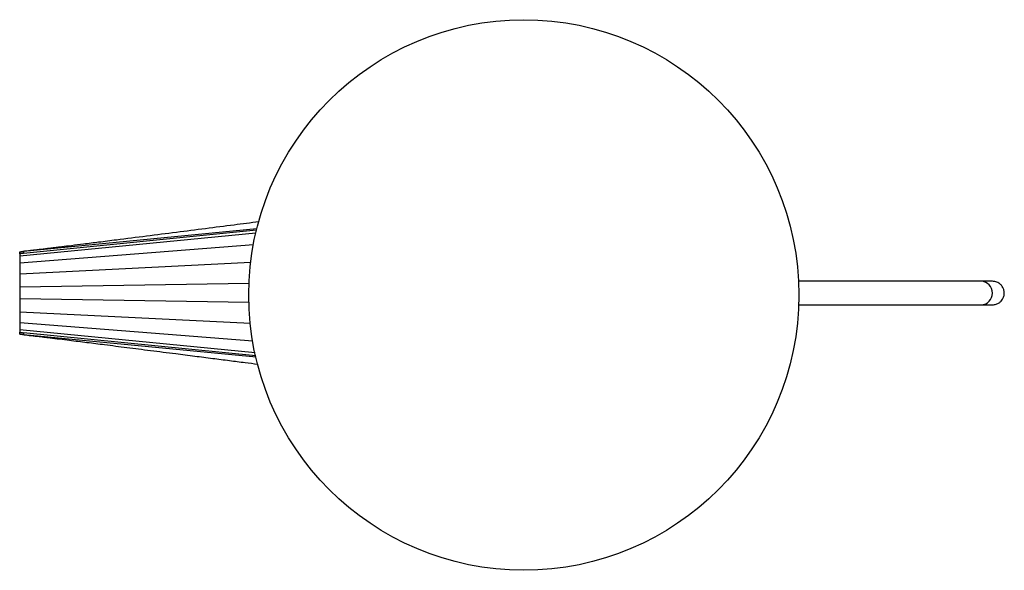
# Paper-space layout '_Inferior' of a CAD drawing. Header units: millimetres. Extents: x -257 to 245, y -141 to 139.
import ezdxf

# ---------------------------------------------------------------- set-up
doc = ezdxf.new("R2010")
doc.units = ezdxf.units.MM

psp = doc.layouts.new('_Inferior')

# ---------------------------------------------------------------- linework, layer by layer
at = {"color": 7, "linetype": 'Continuous', "lineweight": 25}
for p, q in [((-136.33, 30.48), (-256.55, 18.75)), ((-135.89, 32.66), (-254.55, 21.19)), ((-136.03, 32.01), (-254.54, 20.2)), ((-137.49, 24.49), (-256.55, 15.16)), ((-256.55, 19.9), (-256.55, 20.9)), ((-138.9, 15.55), (-256.55, 9.69)), ((232.8, 6), (139.83, 6)), ((-139.88, 4.82), (-256.55, 3.01)), ((-139.8, -4.82), (-256.55, -3.01)), ((-139.07, -15.55), (-256.55, -9.69)), ((139.91, -6), (232.8, -6)), ((-137.96, -24.45), (-256.55, -15.16)), ((-136.69, -30.44), (-256.55, -18.75)), ((-256.55, -20.9), (-256.55, -19.9)), ((-136.22, -32.63), (-254.55, -21.19)), ((-136.36, -31.98), (-254.54, -20.2))]:
    psp.add_line(p, q, dxfattribs=at)
at = {"color": 7, "linetype": 'Continuous', "lineweight": 25, "flags": 128}
for points in [[(-254.55, 21.19), (-254.55, 20.94), (-254.54, 20.69), (-254.54, 20.2)], [(-254.54, -20.2), (-254.54, -20.45), (-254.54, -20.7), (-254.55, -21.19)]]:
    psp.add_lwpolyline(points, dxfattribs=at)
at = {"color": 7, "linetype": 'Continuous', "lineweight": 25}
psp.add_circle((0, -0.98), 140, dxfattribs=at)
at = {"color": 8, "linetype": 'Continuous', "lineweight": 25}
psp.add_arc((232.51, 0), 6.01, 272.6929, 87.3071, dxfattribs=at)
at = {"color": 7, "linetype": 'Continuous', "lineweight": 25}
for points, knots in [([(-134.82, 36.21), (-139.04, 35.67), (-148.09, 34.52), (-162.08, 32.73), (-176.92, 30.83), (-192.05, 28.91), (-205.24, 27.23), (-215.91, 25.88), (-223.55, 24.92), (-229.81, 24.14), (-234.28, 23.58), (-237.38, 23.2), (-239.64, 22.92), (-241.48, 22.7), (-242.93, 22.52), (-244.09, 22.38), (-245.71, 22.19), (-248.09, 21.91), (-251.31, 21.54), (-253.73, 21.29), (-255.03, 21.15)], [0, 0, 0, 0, 0.105105, 0.225471, 0.348717, 0.474838, 0.602584, 0.677369, 0.740772, 0.792796, 0.833446, 0.852055, 0.870183, 0.88986, 0.898014, 0.906407, 0.918585, 0.93874, 0.966857, 1, 1, 1, 1]), ([(-256.55, 20.9), (-256.55, 20.92), (-256.54, 20.93), (-256.48, 20.96), (-256.45, 20.97), (-256.35, 20.99), (-256.28, 21.01), (-256.14, 21.03), (-256.06, 21.04), (-255.87, 21.06), (-255.77, 21.08), (-255.55, 21.1), (-255.44, 21.11), (-255.07, 21.14), (-254.81, 21.17), (-254.55, 21.19)], [0, 0, 0, 0, 0.125, 0.125, 0.25, 0.25, 0.375, 0.375, 0.5, 0.5, 0.625, 0.625, 0.75, 0.75, 1, 1, 1, 1]), ([(-254.54, 20.2), (-254.67, 20.19), (-254.8, 20.17), (-255.06, 20.15), (-255.19, 20.14), (-255.43, 20.11), (-255.55, 20.1), (-255.76, 20.08), (-255.87, 20.07), (-256.15, 20.03), (-256.29, 20.01), (-256.5, 19.95), (-256.55, 19.93), (-256.55, 19.9)], [0, 0, 0, 0, 0.125, 0.125, 0.25, 0.25, 0.375, 0.375, 0.5, 0.5, 0.75, 0.75, 1, 1, 1, 1]), ([(-256.55, 19.9), (-256.55, 19.88), (-256.55, 19.82), (-256.55, 19.69), (-256.55, 19.51), (-256.55, 19.3), (-256.55, 19.04), (-256.55, 18.85), (-256.55, 18.75)], [0.937467, 0.937467, 0.937467, 0.937467, 0.94279333, 0.94999801, 0.95720269, 0.96440737, 0.97161205, 0.97881673, 0.97881673, 0.97881673, 0.97881673]), ([(238.5, 6), (238.43, 6), (238.27, 6), (237.07, 6), (235.28, 6), (233.64, 6), (232.8, 6)], [0, 0, 0, 0, 0.220856, 0.46558, 0.726363, 1, 1, 1, 1]), ([(238.51, -6), (239.15, -5.94), (240.35, -5.83), (241.86, -5.06), (242.92, -4.14), (243.76, -3.02), (244.27, -1.86), (244.51, -0.62), (244.53, 0.68), (244.22, 2.05), (243.5, 3.44), (242.42, 4.66), (240.72, 5.75), (239.28, 5.91), (238.51, 6)], [0, 0, 0, 0, 0.101888, 0.190601, 0.264797, 0.325231, 0.411573, 0.465521, 0.524725, 0.618766, 0.686682, 0.772369, 0.877471, 1, 1, 1, 1]), ([(232.8, -6), (233.64, -6), (235.28, -6), (237.07, -6), (238.27, -6), (238.43, -6), (238.5, -6)], [0, 0, 0, 0, 0.273637, 0.53442, 0.779144, 1, 1, 1, 1]), ([(-256.55, -18.75), (-256.55, -18.85), (-256.55, -19.04), (-256.55, -19.3), (-256.55, -19.51), (-256.55, -19.69), (-256.55, -19.82), (-256.55, -19.88), (-256.55, -19.9)], [0.515232, 0.515232, 0.515232, 0.515232, 0.52243668, 0.52964136, 0.53684603, 0.54405071, 0.55125539, 0.5565817, 0.5565817, 0.5565817, 0.5565817]), ([(-256.55, -19.9), (-256.55, -19.91), (-256.54, -19.93), (-256.48, -19.95), (-256.45, -19.97), (-256.35, -19.99), (-256.28, -20), (-256.14, -20.03), (-256.05, -20.04), (-255.78, -20.08), (-255.55, -20.1), (-255.07, -20.15), (-254.81, -20.17), (-254.54, -20.2)], [0, 0, 0, 0, 0.125, 0.125, 0.25, 0.25, 0.375, 0.375, 0.5, 0.5, 0.75, 0.75, 1, 1, 1, 1]), ([(-254.55, -21.19), (-254.68, -21.18), (-254.81, -21.17), (-255.06, -21.14), (-255.19, -21.13), (-255.43, -21.11), (-255.55, -21.1), (-255.77, -21.08), (-255.87, -21.06), (-256.15, -21.03), (-256.3, -21.01), (-256.5, -20.96), (-256.55, -20.93), (-256.55, -20.9)], [0, 0, 0, 0, 0.125, 0.125, 0.25, 0.25, 0.375, 0.375, 0.5, 0.5, 0.75, 0.75, 1, 1, 1, 1]), ([(-255.06, -21.15), (-253.95, -21.26), (-251.97, -21.47), (-249.39, -21.76), (-247.42, -21.99), (-245.84, -22.17), (-244.32, -22.36), (-242.72, -22.55), (-240, -22.88), (-236.16, -23.35), (-229.91, -24.12), (-222.3, -25.08), (-212.57, -26.31), (-201.79, -27.67), (-189.72, -29.21), (-178.19, -30.68), (-167.64, -32.02), (-158.52, -33.18), (-149.97, -34.28), (-142.36, -35.25), (-137.59, -35.86), (-135.48, -36.13)], [0, 0, 0, 0, 0.02857, 0.051527, 0.066245, 0.078352, 0.09107, 0.104401, 0.118345, 0.159265, 0.200789, 0.275028, 0.349974, 0.444414, 0.545153, 0.652138, 0.733147, 0.80933, 0.880687, 0.947217, 1, 1, 1, 1])]:
    psp.add_open_spline(points, degree=3, knots=knots, dxfattribs=at)
for points in [[(-256.55, 18.75), (-256.55, 18.64), (-256.55, 18.42), (-256.55, 18.06), (-256.55, 17.66), (-256.55, 17.23), (-256.55, 16.76), (-256.55, 16.26), (-256.55, 15.73), (-256.55, 15.35), (-256.55, 15.16)], [(-256.55, 15.16), (-256.55, 14.97), (-256.55, 14.57), (-256.55, 13.95), (-256.55, 13.3), (-256.55, 12.63), (-256.55, 11.93), (-256.55, 11.2), (-256.55, 10.46), (-256.55, 9.95), (-256.55, 9.69)], [(-256.55, 9.69), (-256.55, 9.43), (-256.55, 8.91), (-256.55, 8.11), (-256.55, 7.29), (-256.55, 6.45), (-256.55, 5.61), (-256.55, 4.75), (-256.55, 3.89), (-256.55, 3.31), (-256.55, 3.01)], [(-256.55, 3.01), (-256.55, 2.76), (-256.55, 2.26), (-256.55, 1.51), (-256.55, 0.76), (-256.55, 0), (-256.55, -0.76), (-256.55, -1.51), (-256.55, -2.26), (-256.55, -2.76), (-256.55, -3.01)], [(-256.55, -3.01), (-256.55, -3.31), (-256.55, -3.89), (-256.55, -4.75), (-256.55, -5.61), (-256.55, -6.45), (-256.55, -7.29), (-256.55, -8.11), (-256.55, -8.91), (-256.55, -9.43), (-256.55, -9.69)], [(-256.55, -9.69), (-256.55, -9.95), (-256.55, -10.46), (-256.55, -11.2), (-256.55, -11.93), (-256.55, -12.63), (-256.55, -13.3), (-256.55, -13.95), (-256.55, -14.57), (-256.55, -14.97), (-256.55, -15.16)], [(-256.55, -15.16), (-256.55, -15.35), (-256.55, -15.73), (-256.55, -16.26), (-256.55, -16.76), (-256.55, -17.23), (-256.55, -17.66), (-256.55, -18.06), (-256.55, -18.42), (-256.55, -18.64), (-256.55, -18.75)]]:
    psp.add_open_spline(points, degree=3, dxfattribs=at)

doc.saveas('drawing.dxf')
